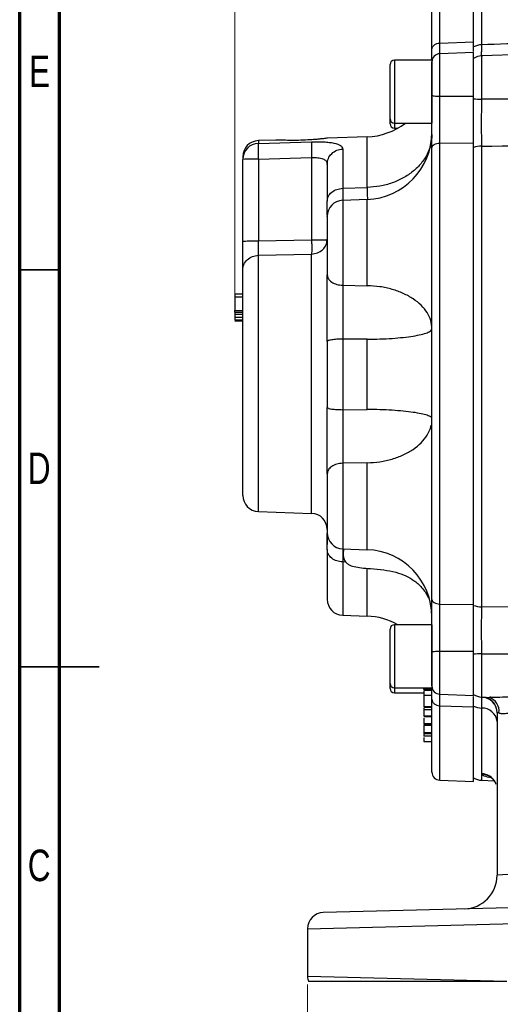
# Model space of a CAD drawing. Header units: inches. Extents: x 0.6 to 16.3, y 0.2 to 11.5.
# Tile 2 of 8: x 0.6 to 3, y 4.2 to 9.1. Entities that reach past the tile are written whole.
import ezdxf

# ---------------------------------------------------------------- set-up
doc = ezdxf.new("R2010")
doc.units = ezdxf.units.IN
doc.header["$MEASUREMENT"] = 0
doc.styles.add('SLDTEXTSTYLE0', font='TXT', dxfattribs={"width": 0.75})
doc.dimstyles.new('SLDDIMSTYLE5', dxfattribs={"dimtxt": 0.137795, "dimasz": 0.14, "dimexe": 0, "dimexo": 0.0625, "dimgap": 0.034449, "dimtad": 0, "dimdec": 1, "dimlfac": 1.5, "dimrnd": 1e-09, "dimzin": 4, "dimdsep": 46, "dimtxsty": 'SLDTEXTSTYLE0', "dimblk1": 'CLOSED', "dimblk2": 'CLOSED', "dimsah": 1, "dimcen": 0.09, "dimadec": 0, "dimazin": 1, "dimtfac": 1, "dimtdec": 1, "dimtofl": 0, "dimtmove": 0, "dimatfit": 3, "dimldrblk": 'CLOSED', "dimfxl": 0, "dimfrac": 2, "dimtolj": 1, "dimtzin": 12, "dimarcsym": 0})

# ---------------------------------------------------------------- blocks, each defined once
blk = doc.blocks.new('_Closed')
at = {"color": 0, "linetype": 'ByBlock', "lineweight": -2}
for p, q in [((-1, 0.166667), (0, 0)), ((-1, 0.166667), (-1, -0.166667)), ((0, 0), (-1, -0.166667)), ((0, 0), (-1, 0))]:
    blk.add_line(p, q, dxfattribs=at)
blk = doc.blocks.new('_D_9')
at = {"color": 7, "linetype": 'Continuous', "lineweight": 0}
for p, q in [((3.1153, 10.8085), (3.0733, 10.8085)), ((3.0733, 10.8085), (3.0733, 10.5897)), ((3.4207, 10.8085), (3.4627, 10.8085)), ((3.4627, 10.8085), (3.4627, 10.5897)), ((1.6578, 7.6856), (1.6578, 10.6494)), ((4.3528, 10.4072), (4.3528, 10.6494)), ((1.6578, 10.61), (2.9525, 10.61)), ((4.3528, 10.61), (3.5836, 10.61)), ((3.0733, 10.5897), (3.1153, 10.5897)), ((3.4627, 10.5897), (3.4207, 10.5897))]:
    blk.add_line(p, q, dxfattribs=at)
at = {"color": 7, "linetype": 'Continuous', "lineweight": 18, "xscale": 0.14, "yscale": 0.14, "rotation": 180.0000000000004}
blk.add_blockref('_Closed', (1.6578, 10.61), dxfattribs=at)
at = {"color": 7, "linetype": 'Continuous', "lineweight": 18, "xscale": 0.14, "yscale": 0.14}
blk.add_blockref('_Closed', (4.3528, 10.61), dxfattribs=at)
at = {"color": 7, "linetype": 'Continuous', "lineweight": 18, "char_height": 0.1378, "attachment_point": 1, "style": 'SLDTEXTSTYLE0'}
for s, insert in [('103', (3.1153, 10.7674)), ('4.0', (3.1407, 10.5612))]:
    blk.add_mtext(s, dxfattribs=dict(at, insert=insert))
blk = doc.blocks.new('_D_10')
at = {"color": 7, "linetype": 'Continuous', "lineweight": 0}
for p, q in [((2.0194, 4.2709), (2.0194, 3.8529)), ((6.6861, 4.2709), (6.6861, 3.8529)), ((5.6747, 4.0907), (5.6327, 4.0907)), ((5.6327, 4.0907), (5.6327, 3.8719)), ((5.9801, 4.0907), (6.0221, 4.0907)), ((6.0221, 4.0907), (6.0221, 3.8719)), ((2.0194, 3.8922), (5.5119, 3.8922)), ((5.6327, 3.8719), (5.6747, 3.8719)), ((6.0221, 3.8719), (5.9801, 3.8719)), ((6.6861, 3.8922), (6.1429, 3.8922))]:
    blk.add_line(p, q, dxfattribs=at)
at = {"color": 7, "linetype": 'Continuous', "lineweight": 18, "xscale": 0.14, "yscale": 0.14, "rotation": 180.0000000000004}
blk.add_blockref('_Closed', (2.0194, 3.8922, 0.2381), dxfattribs=at)
at = {"color": 7, "linetype": 'Continuous', "lineweight": 18, "xscale": 0.14, "yscale": 0.14}
blk.add_blockref('_Closed', (6.6861, 3.8922, 0.2381), dxfattribs=at)
at = {"color": 7, "linetype": 'Continuous', "lineweight": 18, "char_height": 0.1378, "attachment_point": 1, "style": 'SLDTEXTSTYLE0'}
for s, insert in [('178', (5.6747, 4.0496)), ('7.0', (5.7001, 3.8434))]:
    blk.add_mtext(s, dxfattribs=dict(at, insert=insert))

msp = doc.modelspace()

# ---------------------------------------------------------------- linework, layer by layer
at = {"color": 7, "linetype": 'Continuous', "lineweight": 70}
for p, q in [((0.5906, 0.1969), (0.5906, 11.4961)), ((0.7874, 0.3937), (0.7874, 11.2992))]:
    msp.add_line(p, q, dxfattribs=at)
at = {"color": 8, "linetype": 'Continuous', "lineweight": 25}
for p, q in [((2.675, 8.9388), (2.675, 9.287)), ((2.8833, 8.9301), (2.8833, 9.2877)), ((2.675, 8.6753), (2.675, 8.8857)), ((2.4498, 8.854), (2.4498, 8.5413)), ((2.8833, 8.661), (2.8833, 8.875)), ((2.4498, 8.5413), (2.4498, 8.5164)), ((1.775, 8.455), (1.775, 8.4413)), ((2.3147, 8.2229), (2.3147, 8.4739)), ((2.1936, 8.159), (2.1936, 7.738)), ((2.3147, 7.7359), (2.3147, 8.1633)), ((1.775, 6.6163), (1.775, 7.8866)), ((2.0392, 6.6071), (2.0392, 7.8926)), ((2.1936, 6.8555), (2.1936, 6.431)), ((2.3147, 6.4268), (2.3147, 6.8577)), ((2.1936, 6.4171), (2.1936, 6.4123)), ((2.1936, 6.3659), (2.1936, 6.1017)), ((2.3147, 6.0975), (2.3147, 6.3344)), ((3.0579, 6.1419), (2.8833, 6.1437)), ((2.4498, 6.0549), (2.4498, 5.7422)), ((2.675, 5.7106), (2.675, 5.9243)), ((2.8833, 5.9103), (3.058, 5.9103)), ((2.8833, 5.6963), (2.8833, 5.9103)), ((2.4498, 5.7422), (2.4498, 5.7173)), ((2.675, 5.2843), (2.675, 5.6529)), ((2.8833, 5.2836), (2.8833, 5.3135))]:
    msp.add_line(p, q, dxfattribs=at)
at = {"color": 7, "linetype": 'Continuous', "lineweight": 25}
for p, q in [((2.8431, 8.9447), (2.8431, 9.2929)), ((2.675, 8.9388), (2.8431, 8.9447)), ((2.8431, 8.9198), (2.8431, 8.9447)), ((2.8431, 8.8915), (2.675, 8.8857)), ((2.8431, 8.6754), (2.8431, 8.8915)), ((4.3528, 8.9263), (2.8833, 8.875)), ((2.6364, 8.854), (2.4498, 8.854)), ((2.6364, 8.854), (2.6364, 8.5413)), ((2.4284, 8.5627), (2.4284, 8.8327)), ((2.675, 8.6753), (2.8431, 8.6754)), ((2.8431, 8.6626), (2.8431, 8.6754)), ((2.4284, 8.5378), (2.4284, 8.5627)), ((2.4498, 8.5413), (2.6364, 8.5413)), ((2.4498, 8.5164), (2.4664, 8.5164)), ((1.8621, 8.4581), (1.775, 8.455)), ((1.775, 8.4413), (2.0392, 8.4491)), ((2.3147, 8.4739), (2.118, 8.467)), ((2.1936, 8.4135), (2.1936, 8.2186)), ((2.675, 8.443), (2.8431, 8.4448)), ((2.675, 6.1575), (2.675, 8.443)), ((2.8431, 6.1558), (2.8431, 8.4448)), ((2.8833, 6.1437), (2.8833, 8.4276)), ((1.6978, 8.3743), (1.6978, 8.3623)), ((1.6978, 7.957), (1.6978, 8.3623)), ((1.775, 8.363), (2.0392, 8.3709)), ((1.775, 8.363), (1.775, 7.9577)), ((2.0392, 8.3709), (2.0392, 7.9634)), ((2.1936, 8.2186), (2.3147, 8.2229)), ((2.3147, 8.1633), (2.1936, 8.159)), ((1.775, 7.9577), (2.0392, 7.9634)), ((1.775, 7.8866), (2.0392, 7.8926)), ((2.1936, 7.738), (2.3147, 7.7359)), ((1.6978, 7.6939), (1.6578, 7.6939)), ((1.6978, 7.6793), (1.6578, 7.6793)), ((1.6578, 7.6793), (1.6578, 7.6136)), ((1.6578, 7.6136), (1.6978, 7.6136)), ((1.6578, 7.6041), (1.6978, 7.6041)), ((1.6578, 7.5945), (1.6978, 7.5945)), ((1.6578, 7.5945), (1.6978, 7.5945)), ((1.6578, 7.5945), (1.6578, 7.5787)), ((1.6978, 7.5787), (1.6578, 7.5787)), ((1.6978, 7.5657), (1.6578, 7.5657)), ((1.6978, 7.5648), (1.6578, 7.5648)), ((1.6978, 7.5632), (1.6578, 7.5632)), ((1.6578, 7.5623), (1.6978, 7.5623)), ((1.6578, 7.5612), (1.6978, 7.5612)), ((1.6978, 7.5604), (1.6578, 7.5604)), ((1.6978, 7.5595), (1.6578, 7.5595)), ((2.3147, 7.4703), (2.1936, 7.4711)), ((2.1936, 7.4711), (2.1936, 7.121)), ((2.3147, 7.1219), (2.3147, 7.4703)), ((2.1936, 7.121), (2.3147, 7.1219)), ((2.3147, 6.8577), (2.1936, 6.8555)), ((1.775, 6.6163), (2.0392, 6.6071)), ((2.1936, 6.431), (2.3147, 6.4268)), ((2.2091, 6.3653), (2.1936, 6.3659)), ((2.675, 6.1575), (2.8431, 6.1558)), ((2.8431, 6.1509), (2.8431, 6.1558)), ((2.6326, 6.1382), (2.6343, 6.1197)), ((2.1936, 6.1017), (2.3147, 6.0975)), ((2.6364, 6.0549), (2.4498, 6.0549)), ((2.6364, 6.0549), (2.6364, 5.7422)), ((2.4284, 5.7636), (2.4284, 6.0336)), ((2.675, 5.9243), (2.8431, 5.9242)), ((2.8431, 5.7047), (2.8431, 5.9242)), ((2.4284, 5.7387), (2.4284, 5.7636)), ((2.4498, 5.7422), (2.6364, 5.7422)), ((2.4498, 5.7173), (2.5964, 5.7173)), ((2.6364, 5.7355), (2.5964, 5.7355)), ((2.5964, 5.7355), (2.5964, 5.7329)), ((2.6364, 5.7283), (2.5964, 5.7283)), ((2.5964, 5.7109), (2.5964, 5.7091)), ((2.6364, 5.7044), (2.5964, 5.7044)), ((2.675, 5.7106), (2.8431, 5.7047)), ((2.8833, 5.6963), (2.928, 5.6947)), ((2.928, 5.6952), (2.9236, 5.6955)), ((2.6364, 5.6484), (2.5964, 5.6484)), ((2.5964, 5.6464), (2.6364, 5.6464)), ((2.5964, 5.6416), (2.5964, 5.6332)), ((2.6364, 5.6332), (2.5964, 5.6332)), ((2.675, 5.6529), (2.8431, 5.647)), ((2.8431, 5.647), (2.8431, 5.6515)), ((2.8431, 5.2784), (2.8431, 5.647)), ((2.8828, 5.6413), (2.8828, 5.3168)), ((2.9594, 5.6173), (2.9598, 5.6194)), ((2.9594, 5.6173), (2.9594, 4.8126)), ((2.6364, 5.6018), (2.5964, 5.6018)), ((2.5964, 5.6005), (2.6364, 5.6005)), ((2.6364, 5.564), (2.5964, 5.564)), ((2.5964, 5.5634), (2.6364, 5.5634)), ((2.5964, 5.559), (2.5964, 5.556)), ((2.6364, 5.556), (2.5964, 5.556)), ((2.5964, 5.5207), (2.6364, 5.5207)), ((2.6364, 5.5146), (2.5964, 5.5146)), ((2.6364, 5.5025), (2.5964, 5.5025)), ((2.5964, 5.4752), (2.6364, 5.4752)), ((2.675, 5.2843), (2.8431, 5.2784)), ((2.8828, 5.3168), (2.8833, 5.3135)), ((2.8833, 5.2836), (2.9451, 5.2815)), ((3.0399, 4.819), (2.9594, 4.8126)), ((3.3179, 4.6597), (2.0973, 4.6277)), ((2.0194, 4.5477), (3.052, 4.5731)), ((2.0194, 4.5477), (2.0194, 4.3103)), ((3.008, 4.2859), (2.0194, 4.3103))]:
    msp.add_line(p, q, dxfattribs=at)
at = {"color": 7, "linetype": 'Continuous', "lineweight": 35}
for p, q in [((0.7874, 7.815), (0.5906, 7.815)), ((0.5906, 5.8465), (0.9843, 5.8465)), ((0.7874, 5.8465), (0.5906, 5.8465))]:
    msp.add_line(p, q, dxfattribs=at)
at = {"color": 7, "linetype": 'Continuous', "lineweight": 25}
for centre, radius, start, end in [((2.6764, 8.8457), 0.04, 92, 180), ((2.8855, 8.8374), 0.0927, 91.3785, 117.2489), ((2.4498, 8.8327), 0.0213, 90, 180), ((2.8861, 8.7951), 0.08, 92, 122.5136), ((2.8844, 9.1856), 0.5246, 265.4846, 269.8806), ((2.4498, 8.5627), 0.0213, 180, 270), ((2.3031, 8.807), 0.3333, 272, 307.1529), ((2.3031, 8.4964), 0.3333, 272, 0), ((2.4498, 8.5378), 0.0213, 180, 270), ((1.7778, 8.3751), 0.08, 92, 180), ((1.7773, 8.3618), 0.0795, 91.6479, 179.6752), ((2.8849, 8.3014), 0.1262, 90.7382, 109.3569), ((1.7561, 6.2201), 2.143, 89.4958, 91.5602), ((2.1964, 8.0791), 0.08, 92, 180), ((1.7778, 6.6963), 0.08, 180, 268), ((2.0364, 6.5271), 0.08, 0, 88), ((2.1964, 6.511), 0.08, 180, 268), ((2.3031, 6.0937), 0.3333, 0, 88), ((2.1964, 6.1816), 0.08, 180, 268), ((2.8849, 6.2699), 0.1262, 250.6431, 269.2618), ((2.3031, 5.7643), 0.3333, 60.6635, 88), ((2.4498, 6.0336), 0.0213, 90, 180), ((2.8844, 5.3857), 0.5246, 90.1194, 94.5154), ((2.4498, 5.7636), 0.0213, 180, 270), ((2.4498, 5.7387), 0.0213, 180, 270), ((2.6764, 5.7505), 0.04, 180, 268), ((2.8861, 5.7763), 0.08, 237.4864, 268), ((2.8801, 5.6167), 0.0794, 0.3877, 88.0386), ((2.8855, 5.7338), 0.0926, 242.7441, 268.3003), ((2.8866, 5.5681), 0.0732, 5.8624, 92.9877), ((2.6764, 5.3243), 0.04, 180, 268), ((2.8861, 5.3636), 0.08, 237.4864, 268), ((2.7928, 4.8126), 0.1667, 271.5, 0), ((2.0994, 4.5477), 0.08, 91.5, 180), ((2.0994, 4.3103), 0.08, 180, 197.7074)]:
    msp.add_arc(centre, radius, start, end, dxfattribs=at)
at = {"color": 8, "linetype": 'Continuous', "lineweight": 25}
for centre, radius, start, end in [((2.8793, 5.6184), 0.0806, 0.6871, 73.4791), ((2.8974, 5.6266), 0.072, 353.1322, 71.0465), ((2.8798, 5.2368), 0.08, 25.9893, 87.8774), ((2.8826, 5.2358), 0.0777, 32.5854, 89.4545)]:
    msp.add_arc(centre, radius, start, end, dxfattribs=at)
at = {"color": 7, "linetype": 'Continuous', "lineweight": 25}
for points, knots in [([(2.6364, 8.9057), (2.6364, 8.9401), (2.6364, 9.0094), (2.6364, 9.0933), (2.6364, 9.162), (2.6364, 9.2115), (2.6364, 9.242), (2.6364, 9.2448), (2.6364, 9.2462)], [0, 0, 0, 0, 0.162247, 0.327456, 0.495447, 0.667485, 0.840698, 1, 1, 1, 1]), ([(2.8431, 8.8974), (2.8431, 8.902), (2.8431, 8.9126), (2.8431, 8.9331), (2.8431, 8.9447)], [0, 0, 0, 0, 0.434094, 1, 1, 1, 1]), ([(4.3528, 8.9817), (4.0289, 8.9703), (3.5391, 8.9532), (3.0493, 8.9359), (2.8833, 8.9301)], [0, 0, 0, 0, 0.6611682, 1, 1, 1, 1]), ([(2.6364, 8.8524), (2.6364, 8.8583), (2.6364, 8.8704), (2.6364, 8.8937), (2.6364, 8.9057)], [0, 0, 0, 0, 0.479689, 1, 1, 1, 1]), ([(2.8431, 8.8974), (2.8431, 8.9008), (2.8431, 8.9071), (2.8431, 8.9157), (2.8431, 8.9198)], [0, 0, 0, 0, 0.523137, 1, 1, 1, 1]), ([(2.6364, 8.6801), (2.6364, 8.6912), (2.6364, 8.7137), (2.6364, 8.7471), (2.6364, 8.7779), (2.6364, 8.8041), (2.6364, 8.8251), (2.6364, 8.8392), (2.6364, 8.8458), (2.6364, 8.845), (2.6364, 8.8448)], [0, 0, 0, 0, 0.133362, 0.270279, 0.407196, 0.540557, 0.673919, 0.810836, 0.947753, 1, 1, 1, 1]), ([(2.6364, 8.4199), (2.6364, 8.4393), (2.6364, 8.478), (2.6364, 8.5434), (2.6364, 8.6114), (2.6364, 8.6572), (2.6364, 8.6801)], [0, 0, 0, 0, 0.250001, 0.499962, 0.749995, 1, 1, 1, 1]), ([(2.675, 8.443), (2.675, 8.4493), (2.675, 8.4643), (2.675, 8.4872), (2.6749, 8.5144), (2.6749, 8.5431), (2.6749, 8.5795), (2.675, 8.6236), (2.675, 8.6567), (2.675, 8.6753)], [0, 0, 0, 0, 0.093134, 0.221777, 0.318054, 0.456595, 0.594338, 0.772833, 1, 1, 1, 1]), ([(2.8431, 8.4448), (2.8431, 8.4632), (2.8431, 8.4973), (2.8431, 8.5535), (2.8431, 8.6123), (2.8431, 8.6533), (2.8431, 8.6754)], [0, 0, 0, 0, 0.266835, 0.494114, 0.727989, 1, 1, 1, 1]), ([(2.8431, 8.4372), (2.8431, 8.448), (2.8431, 8.4757), (2.8431, 8.5247), (2.8431, 8.5823), (2.8431, 8.6287), (2.8431, 8.6554), (2.8431, 8.6626)], [0, 0, 0, 0, 0.161611, 0.412665, 0.656632, 0.907677, 1, 1, 1, 1]), ([(2.8833, 8.4276), (2.8833, 8.4447), (2.8831, 8.4796), (2.8831, 8.5379), (2.8831, 8.5993), (2.8833, 8.6402), (2.8833, 8.661)], [0, 0, 0, 0, 0.245724, 0.500002, 0.745724, 1, 1, 1, 1]), ([(4.3528, 8.6627), (4.0933, 8.6622), (3.6035, 8.6614), (3.1137, 8.6611), (2.8833, 8.661)], [0, 0, 0, 0, 0.529676, 1, 1, 1, 1]), ([(2.0658, 8.4614), (2.0544, 8.4605), (2.0294, 8.4585), (1.9849, 8.4565), (1.9393, 8.4559), (1.8995, 8.4567), (1.8732, 8.4577), (1.861, 8.4582), (1.862, 8.458), (1.8621, 8.458)], [0, 0, 0, 0, 0.143065, 0.314613, 0.488819, 0.661217, 0.827852, 0.986291, 1, 1, 1, 1]), ([(2.0392, 8.4491), (2.039, 8.4466), (2.0385, 8.4417), (2.0383, 8.4232), (2.0385, 8.3988), (2.039, 8.3802), (2.0392, 8.3709)], [0, 0, 0, 0, 0.250114, 0.5, 0.749886, 1, 1, 1, 1]), ([(2.0392, 8.4491), (2.0496, 8.4493), (2.0704, 8.4497), (2.1001, 8.4489), (2.1273, 8.4468), (2.1585, 8.4421), (2.1874, 8.4324), (2.1915, 8.4199), (2.1936, 8.4135)], [0, 0, 0, 0, 0.120862, 0.242382, 0.365038, 0.48991, 0.743079, 1, 1, 1, 1]), ([(2.118, 8.467), (2.1154, 8.4668), (2.1103, 8.4663), (2.0893, 8.4637), (2.072, 8.462), (2.0658, 8.4614)], [0, 0, 0, 0, 0.388008, 0.779712, 1, 1, 1, 1]), ([(1.775, 8.4413), (1.7748, 8.44), (1.7745, 8.4375), (1.7742, 8.4286), (1.7741, 8.4139), (1.7742, 8.3908), (1.7747, 8.3721), (1.775, 8.363)], [0, 0, 0, 0, 0.162091, 0.299678, 0.500678, 0.758229, 1, 1, 1, 1]), ([(2.6364, 6.1801), (2.6364, 6.2335), (2.6364, 6.3415), (2.6364, 6.5168), (2.6364, 6.7025), (2.6364, 6.8975), (2.6364, 7.0989), (2.6364, 7.3031), (2.6364, 7.5072), (2.6364, 7.7081), (2.6364, 7.9021), (2.6364, 8.0866), (2.6364, 8.2604), (2.6364, 8.3671), (2.6364, 8.4199)], [0, 0, 0, 0, 0.079937, 0.161332, 0.244098, 0.328859, 0.414198, 0.5, 0.585797, 0.671136, 0.755901, 0.838663, 0.920061, 1, 1, 1, 1]), ([(2.8833, 8.4276), (3.154, 8.4304), (3.6438, 8.4355), (4.1336, 8.4408), (4.3528, 8.4431)], [0, 0, 0, 0, 0.55255, 1, 1, 1, 1]), ([(2.0392, 8.3709), (2.0447, 8.3711), (2.0554, 8.3715), (2.0704, 8.3707), (2.0837, 8.3687), (2.0952, 8.3655), (2.1045, 8.3607), (2.114, 8.3522), (2.1155, 8.3433), (2.1164, 8.3374)], [0, 0, 0, 0, 0.126137, 0.24819, 0.366906, 0.483099, 0.607893, 0.735386, 1, 1, 1, 1]), ([(2.1164, 8.3374), (2.1164, 8.3227), (2.1164, 8.2933), (2.1164, 8.2322), (2.1164, 8.1811), (2.1164, 8.1556)], [0, 0, 0, 0, 0.3332602, 0.6667561, 1, 1, 1, 1]), ([(2.1164, 8.0849), (2.1164, 8.0919), (2.1164, 8.1075), (2.1164, 8.1385), (2.1164, 8.1556)], [0, 0, 0, 0, 0.449098, 1, 1, 1, 1]), ([(2.1164, 8.0773), (2.1164, 8.0778), (2.1164, 8.0797), (2.1164, 8.0656), (2.1164, 8.0361), (2.1164, 7.9937), (2.1164, 7.9432), (2.1164, 7.8881), (2.1164, 7.8337), (2.1164, 7.804), (2.1164, 7.7895)], [0, 0, 0, 0, 0.046789, 0.185768, 0.324747, 0.457179, 0.58961, 0.728589, 0.867568, 1, 1, 1, 1]), ([(1.775, 7.9577), (1.7748, 7.9498), (1.7745, 7.9333), (1.7745, 7.913), (1.7746, 7.8967), (1.7748, 7.8902), (1.775, 7.8866)], [0, 0, 0, 0, 0.266777, 0.559333, 0.763657, 1, 1, 1, 1]), ([(2.0392, 7.9634), (2.0394, 7.9561), (2.0396, 7.9415), (2.0397, 7.9213), (2.0396, 7.9041), (2.0394, 7.8964), (2.0392, 7.8926)], [0, 0, 0, 0, 0.250045, 0.5, 0.749955, 1, 1, 1, 1]), ([(1.6978, 7.8148), (1.6978, 7.8224), (1.6978, 7.8375), (1.6978, 7.8723), (1.6978, 7.9128), (1.6978, 7.9422), (1.6978, 7.957)], [0, 0, 0, 0, 0.250351, 0.500132, 0.750013, 1, 1, 1, 1]), ([(1.6978, 6.6963), (1.6978, 6.698), (1.6978, 6.7015), (1.6978, 6.7267), (1.6978, 6.7674), (1.6978, 6.8243), (1.6978, 6.895), (1.6978, 6.976), (1.6978, 7.0634), (1.6978, 7.1544), (1.6978, 7.2488), (1.6978, 7.3465), (1.6978, 7.4454), (1.6978, 7.541), (1.6978, 7.629), (1.6978, 7.7054), (1.6978, 7.769), (1.6978, 7.7998), (1.6978, 7.8148)], [0, 0, 0, 0, 0.059425, 0.12141, 0.185227, 0.25, 0.314773, 0.37859, 0.440575, 0.5, 0.559425, 0.62141, 0.685227, 0.75, 0.814773, 0.87859, 0.940575, 1, 1, 1, 1]), ([(2.1164, 7.4586), (2.1164, 7.4881), (2.1164, 7.5472), (2.1164, 7.6351), (2.1164, 7.7184), (2.1164, 7.7658), (2.1164, 7.7895)], [0, 0, 0, 0, 0.2506275, 0.5010018, 0.7505777, 1, 1, 1, 1]), ([(2.1936, 7.738), (2.1936, 7.725), (2.1935, 7.7007), (2.1934, 7.6547), (2.1934, 7.6123), (2.1934, 7.5754), (2.1934, 7.5531), (2.1935, 7.528), (2.1935, 7.5009), (2.1936, 7.48), (2.1936, 7.4711)], [0, 0, 0, 0, 0.173075, 0.322557, 0.542416, 0.642138, 0.716632, 0.777709, 0.906675, 1, 1, 1, 1]), ([(1.6578, 7.6939), (1.6578, 7.6938), (1.6578, 7.6937), (1.6578, 7.6919), (1.6578, 7.6892), (1.6578, 7.6849), (1.6578, 7.6814), (1.6578, 7.6793)], [0, 0, 0, 0, 0.2230838, 0.3780961, 0.5337655, 0.7204431, 1, 1, 1, 1]), ([(1.6578, 7.6041), (1.6578, 7.6048), (1.6578, 7.6064), (1.6578, 7.6088), (1.6578, 7.6112), (1.6578, 7.6131), (1.6578, 7.6134), (1.6578, 7.6136)], [0, 0, 0, 0, 0.122712, 0.245202, 0.422712, 0.701515, 1, 1, 1, 1]), ([(1.6578, 7.6041), (1.6578, 7.6034), (1.6578, 7.6018), (1.6578, 7.5992), (1.6578, 7.5966), (1.6578, 7.5949), (1.6578, 7.5946), (1.6578, 7.5945)], [0, 0, 0, 0, 0.122267, 0.275232, 0.49997, 0.800379, 1, 1, 1, 1]), ([(1.6578, 7.5787), (1.6578, 7.5773), (1.6578, 7.5743), (1.6578, 7.5701), (1.6578, 7.5672), (1.6578, 7.5659), (1.6578, 7.5657), (1.6578, 7.5657)], [0, 0, 0, 0, 0.219537, 0.497684, 0.778259, 0.919006, 1, 1, 1, 1]), ([(2.1164, 6.8029), (2.1164, 6.8264), (2.1164, 6.8734), (2.1164, 6.9563), (2.1164, 7.0438), (2.1164, 7.1027), (2.1164, 7.1321)], [0, 0, 0, 0, 0.250628, 0.501002, 0.750578, 1, 1, 1, 1]), ([(2.1936, 7.121), (2.1936, 7.1046), (2.1935, 7.074), (2.1934, 7.0223), (2.1934, 6.9786), (2.1934, 6.9435), (2.1934, 6.9235), (2.1935, 6.9012), (2.1935, 6.8787), (2.1936, 6.8624), (2.1936, 6.8555)], [0, 0, 0, 0, 0.173075, 0.322557, 0.542416, 0.642138, 0.716632, 0.777709, 0.906675, 1, 1, 1, 1]), ([(2.6305, 7.0845), (2.6305, 7.0846), (2.6284, 7.0876), (2.6132, 7.0933), (2.5846, 7.1012), (2.5443, 7.1081), (2.4955, 7.1139), (2.4395, 7.1182), (2.3786, 7.1211), (2.336, 7.1217), (2.3147, 7.1219)], [0, 0, 0, 0, 0.005357, 0.147449, 0.289541, 0.431633, 0.573724, 0.715816, 0.857908, 1, 1, 1, 1]), ([(2.3147, 6.8577), (2.336, 6.8589), (2.3786, 6.8615), (2.4395, 6.8753), (2.4955, 6.8959), (2.5443, 6.9233), (2.5846, 6.9563), (2.6134, 6.9937), (2.6291, 7.0231), (2.6312, 7.0397), (2.6315, 7.0424)], [0, 0, 0, 0, 0.139002, 0.278004, 0.417007, 0.556009, 0.695011, 0.834013, 0.973015, 1, 1, 1, 1]), ([(2.1164, 6.8029), (2.1164, 6.7886), (2.1164, 6.7593), (2.1164, 6.7051), (2.1164, 6.65), (2.1164, 6.5991), (2.1164, 6.5561), (2.1164, 6.5257), (2.1164, 6.5108), (2.1164, 6.5124), (2.1164, 6.5129)], [0, 0, 0, 0, 0.131398, 0.269293, 0.407188, 0.538586, 0.669984, 0.807879, 0.945774, 1, 1, 1, 1]), ([(2.1164, 6.428), (2.1164, 6.4454), (2.1164, 6.48), (2.1164, 6.4978), (2.1164, 6.5066)], [0, 0, 0, 0, 0.504458, 1, 1, 1, 1]), ([(2.1197, 6.4903), (2.1195, 6.4904), (2.1179, 6.491), (2.1171, 6.4822), (2.1165, 6.468), (2.1165, 6.4563), (2.1165, 6.4529)], [0, 0, 0, 0, 0.070608, 0.525458, 0.858709, 1, 1, 1, 1]), ([(2.1164, 6.428), (2.1164, 6.4042), (2.1164, 6.3563), (2.1164, 6.297), (2.1164, 6.2478), (2.1164, 6.2107), (2.1164, 6.1887), (2.1164, 6.1796), (2.1164, 6.182), (2.1164, 6.1822)], [0, 0, 0, 0, 0.15629, 0.316082, 0.47915, 0.647103, 0.816463, 0.986946, 1, 1, 1, 1]), ([(2.1934, 6.4309), (2.1934, 6.4297), (2.1934, 6.4269), (2.1934, 6.4184), (2.1934, 6.4092), (2.1935, 6.3982), (2.1935, 6.3842), (2.1936, 6.3713), (2.1936, 6.3659)], [0, 0, 0, 0, 0.146238, 0.332299, 0.47129, 0.585249, 0.825875, 1, 1, 1, 1]), ([(2.1935, 6.4232), (2.1935, 6.4228), (2.1935, 6.4222), (2.1936, 6.4186), (2.1936, 6.4171)], [0, 0, 0, 0, 0.566893, 1, 1, 1, 1]), ([(2.1983, 6.4313), (2.1982, 6.4305), (2.1979, 6.4279), (2.1967, 6.4207), (2.1953, 6.4123), (2.1956, 6.3995), (2.1975, 6.3877), (2.2011, 6.3763), (2.2087, 6.3638), (2.2255, 6.3506), (2.2521, 6.3415), (2.289, 6.3364), (2.3387, 6.333), (2.396, 6.3282), (2.4551, 6.317), (2.5053, 6.2994), (2.5495, 6.2743), (2.5814, 6.246), (2.6053, 6.2151), (2.6146, 6.1959), (2.6195, 6.1858)], [0, 0, 0, 0, 0.016376, 0.054486, 0.096349, 0.133108, 0.150229, 0.1669, 0.19763, 0.224262, 0.273907, 0.335544, 0.41194, 0.523371, 0.623853, 0.713568, 0.789554, 0.882971, 0.938228, 1, 1, 1, 1]), ([(2.6364, 5.9188), (2.6364, 5.9416), (2.6364, 5.9873), (2.6364, 6.0556), (2.6364, 6.1213), (2.6364, 6.1605), (2.6364, 6.1801)], [0, 0, 0, 0, 0.250001, 0.499962, 0.749995, 1, 1, 1, 1]), ([(2.675, 5.9243), (2.675, 5.9318), (2.675, 5.9498), (2.675, 5.9758), (2.6749, 6.0055), (2.6749, 6.0357), (2.6749, 6.0715), (2.675, 6.1136), (2.675, 6.1418), (2.675, 6.1575)], [0, 0, 0, 0, 0.093134, 0.221777, 0.318053, 0.456595, 0.594338, 0.772833, 1, 1, 1, 1]), ([(2.8431, 5.9242), (2.8431, 5.9459), (2.8431, 5.9859), (2.8431, 6.0445), (2.8431, 6.1016), (2.8431, 6.1369), (2.8431, 6.1558)], [0, 0, 0, 0, 0.266854, 0.494133, 0.728007, 1, 1, 1, 1]), ([(2.8431, 5.9166), (2.8431, 5.9331), (2.8431, 5.9692), (2.8431, 6.0245), (2.8431, 6.0808), (2.8431, 6.1224), (2.8431, 6.1448), (2.8431, 6.1509)], [0, 0, 0, 0, 0.200517, 0.43992, 0.672567, 0.911961, 1, 1, 1, 1]), ([(2.8833, 5.9103), (2.8833, 5.9304), (2.8831, 5.9713), (2.8831, 6.032), (2.8831, 6.0911), (2.8833, 6.126), (2.8833, 6.1437)], [0, 0, 0, 0, 0.245724, 0.500002, 0.745724, 1, 1, 1, 1]), ([(2.6364, 5.7515), (2.6364, 5.7513), (2.6364, 5.7506), (2.6364, 5.7579), (2.6364, 5.7725), (2.6364, 5.794), (2.6364, 5.8206), (2.6364, 5.8516), (2.6364, 5.8852), (2.6364, 5.9077), (2.6364, 5.9188)], [0, 0, 0, 0, 0.062145, 0.197632, 0.333119, 0.465088, 0.597057, 0.732544, 0.868031, 1, 1, 1, 1]), ([(2.5964, 5.7355), (2.5964, 5.7371), (2.5964, 5.7392), (2.5964, 5.741), (2.5964, 5.7414)], [0, 0, 0, 0, 0.790895, 1, 1, 1, 1]), ([(2.5964, 5.7279), (2.5964, 5.7278), (2.5964, 5.7275), (2.5964, 5.7214), (2.5964, 5.7129), (2.5964, 5.7062), (2.5964, 5.7044)], [0, 0, 0, 0, 0.167307, 0.518378, 0.872801, 1, 1, 1, 1]), ([(2.6364, 5.6855), (2.6364, 5.6975), (2.6364, 5.7214), (2.6364, 5.7395), (2.6364, 5.7431), (2.6364, 5.7433)], [0, 0, 0, 0, 0.488044, 0.976142, 1, 1, 1, 1]), ([(2.5964, 5.7044), (2.5964, 5.7016), (2.5964, 5.6939), (2.5964, 5.679), (2.5964, 5.6644), (2.5964, 5.6534), (2.5964, 5.6498), (2.5964, 5.6484)], [0, 0, 0, 0, 0.136117, 0.367254, 0.679818, 0.866894, 1, 1, 1, 1]), ([(2.6364, 5.3251), (2.6364, 5.3248), (2.6364, 5.3214), (2.6364, 5.3347), (2.6364, 5.3664), (2.6364, 5.4202), (2.6364, 5.4919), (2.6364, 5.579), (2.6364, 5.6502), (2.6364, 5.6855)], [0, 0, 0, 0, 0.014422, 0.183541, 0.351757, 0.518844, 0.681979, 0.842428, 1, 1, 1, 1]), ([(2.8431, 5.647), (2.8431, 5.6583), (2.8431, 5.6792), (2.8431, 5.6948), (2.8431, 5.6981), (2.8431, 5.6984)], [0, 0, 0, 0, 0.515998, 0.955473, 1, 1, 1, 1]), ([(2.8828, 5.6961), (2.8828, 5.6912), (2.8828, 5.6805), (2.8828, 5.655), (2.8828, 5.6413)], [0, 0, 0, 0, 0.460068, 1, 1, 1, 1]), ([(2.5964, 5.6332), (2.5964, 5.6304), (2.5964, 5.6217), (2.5964, 5.6115), (2.5964, 5.6041), (2.5964, 5.6022), (2.5964, 5.6018)], [0, 0, 0, 0, 0.209252, 0.649569, 0.923387, 1, 1, 1, 1]), ([(2.5964, 5.6145), (2.5964, 5.6124), (2.5964, 5.6099), (2.5964, 5.6074), (2.5964, 5.607)], [0, 0, 0, 0, 0.81857, 1, 1, 1, 1]), ([(2.9598, 5.6194), (2.9601, 5.6198), (2.9612, 5.6213), (2.9646, 5.6203), (2.9681, 5.6184), (2.9689, 5.618)], [0, 0, 0, 0, 0.255128, 0.836374, 1, 1, 1, 1]), ([(2.9689, 5.618), (2.9695, 5.6177), (2.9743, 5.6152), (2.9814, 5.6146), (2.9955, 5.6148), (3.012, 5.6164), (3.0306, 5.6161), (3.0399, 5.616)], [0, 0, 0, 0, 0.047304, 0.355365, 0.366674, 0.683379, 1, 1, 1, 1]), ([(2.5964, 5.5921), (2.5964, 5.588), (2.5964, 5.5785), (2.5964, 5.5688), (2.5964, 5.5652), (2.5964, 5.564)], [0, 0, 0, 0, 0.329175, 0.774245, 1, 1, 1, 1]), ([(2.5964, 5.5708), (2.5964, 5.5708), (2.5964, 5.5703), (2.5964, 5.569), (2.5964, 5.5679)], [0, 0, 0, 0, 0.102663, 1, 1, 1, 1]), ([(2.5964, 5.556), (2.5964, 5.5536), (2.5964, 5.5462), (2.5964, 5.5362), (2.5964, 5.5279), (2.5964, 5.5237), (2.5964, 5.5215), (2.5964, 5.5209), (2.5964, 5.5207)], [0, 0, 0, 0, 0.178225, 0.55629, 0.767496, 0.874166, 0.96252, 1, 1, 1, 1]), ([(2.5964, 5.5259), (2.5964, 5.5255), (2.5964, 5.5243), (2.5964, 5.5233), (2.5964, 5.5226)], [0, 0, 0, 0, 0.366667, 1, 1, 1, 1]), ([(2.5964, 5.5207), (2.5964, 5.5206), (2.5964, 5.5205), (2.5964, 5.5207), (2.5964, 5.5207)], [0, 0, 0, 0, 0.926418, 1, 1, 1, 1]), ([(2.5964, 5.5193), (2.5964, 5.5182), (2.5964, 5.5164), (2.5964, 5.5149), (2.5964, 5.5147), (2.5964, 5.5146)], [0, 0, 0, 0, 0.511708, 0.821645, 1, 1, 1, 1]), ([(2.5964, 5.5107), (2.5964, 5.5083), (2.5964, 5.5042), (2.5964, 5.503), (2.5964, 5.5025)], [0, 0, 0, 0, 0.577663, 1, 1, 1, 1]), ([(2.5964, 5.4964), (2.5964, 5.4929), (2.5964, 5.4868), (2.5964, 5.4806), (2.5964, 5.4772), (2.5964, 5.4755), (2.5964, 5.4752), (2.5964, 5.4752)], [0, 0, 0, 0, 0.396847, 0.683949, 0.828949, 0.949052, 1, 1, 1, 1]), ([(2.9221, 5.3013), (2.922, 5.3013), (2.9217, 5.3014), (2.9273, 5.2989), (2.9366, 5.2918), (2.945, 5.2837), (2.948, 5.2773), (2.9484, 5.2764)], [0, 0, 0, 0, 0.130582, 0.378172, 0.644174, 0.946315, 1, 1, 1, 1]), ([(2.9477, 5.2774), (2.9487, 5.2762), (2.9517, 5.2723), (2.9532, 5.2671), (2.9542, 5.2636)], [0, 0, 0, 0, 0.322949, 1, 1, 1, 1]), ([(3.008, 4.2859), (2.9568, 4.2859), (2.8582, 4.2859), (2.72, 4.2859), (2.593, 4.2859), (2.4754, 4.2859), (2.3691, 4.2859), (2.275, 4.2859), (2.1941, 4.2859), (2.128, 4.2859), (2.0769, 4.2859), (2.0444, 4.2859), (2.0264, 4.2859), (2.0243, 4.2859), (2.0232, 4.2859)], [0, 0, 0, 0, 0.092009, 0.1773373, 0.2629381, 0.3482681, 0.433634, 0.5192704, 0.6046383, 0.6904111, 0.7764556, 0.8622299, 0.9311149, 1, 1, 1, 1])]:
    msp.add_open_spline(points, degree=3, knots=knots, dxfattribs=at)
for points in [[(2.6364, 8.9057), (2.637, 8.91), (2.6382, 8.9184), (2.647, 8.9292), (2.6597, 8.9369), (2.6699, 8.9381), (2.675, 8.9388)], [(2.6364, 8.6801), (2.637, 8.6794), (2.6382, 8.6782), (2.647, 8.6767), (2.6597, 8.6756), (2.6699, 8.6754), (2.675, 8.6753)], [(2.6364, 8.4856), (2.6352, 8.4688), (2.6329, 8.4351), (2.6139, 8.3865), (2.5844, 8.3415), (2.5443, 8.3019), (2.4955, 8.2689), (2.4395, 8.2441), (2.3786, 8.2274), (2.336, 8.2244), (2.3147, 8.2229)], [(2.1164, 8.3374), (2.1176, 8.3471), (2.1199, 8.3667), (2.1376, 8.3915), (2.163, 8.4092), (2.1834, 8.4121), (2.1936, 8.4135)], [(2.6364, 8.4199), (2.637, 8.4229), (2.6382, 8.4288), (2.647, 8.4363), (2.6597, 8.4417), (2.6699, 8.4426), (2.675, 8.443)], [(2.1164, 8.1556), (2.1176, 8.1637), (2.1199, 8.1798), (2.1376, 8.2004), (2.163, 8.215), (2.1834, 8.2174), (2.1936, 8.2186)], [(1.6978, 7.957), (1.6989, 7.9571), (1.7012, 7.9572), (1.7189, 7.9575), (1.7444, 7.9576), (1.7648, 7.9577), (1.775, 7.9577)], [(2.0392, 7.8926), (2.0494, 7.894), (2.0698, 7.8967), (2.0953, 7.9133), (2.113, 7.9366), (2.1153, 7.955), (2.1164, 7.9641)], [(2.0392, 7.9634), (2.0494, 7.9634), (2.0698, 7.9635), (2.0953, 7.9636), (2.113, 7.9639), (2.1153, 7.9641), (2.1164, 7.9641)], [(1.6978, 7.8148), (1.6989, 7.824), (1.7012, 7.8424), (1.7189, 7.8658), (1.7444, 7.8826), (1.7648, 7.8853), (1.775, 7.8866)], [(2.1164, 7.7895), (2.1176, 7.7829), (2.1199, 7.7697), (2.1376, 7.7529), (2.163, 7.7409), (2.1834, 7.739), (2.1936, 7.738)], [(2.6364, 7.5221), (2.6352, 7.5358), (2.6329, 7.5632), (2.6139, 7.6027), (2.5844, 7.6393), (2.5443, 7.6716), (2.4955, 7.6985), (2.4395, 7.7187), (2.3786, 7.7322), (2.336, 7.7347), (2.3147, 7.7359)], [(2.3147, 7.4703), (2.336, 7.4706), (2.3786, 7.4712), (2.4395, 7.4745), (2.4955, 7.4794), (2.5443, 7.4859), (2.5844, 7.4937), (2.6139, 7.5026), (2.6329, 7.5121), (2.6352, 7.5188), (2.6364, 7.5221)], [(2.1936, 7.4711), (2.1834, 7.4709), (2.163, 7.4704), (2.1376, 7.4675), (2.1199, 7.4634), (2.1176, 7.4602), (2.1164, 7.4586)], [(2.1164, 7.4586), (2.1164, 7.4043), (2.1164, 7.2955), (2.1164, 7.1866), (2.1164, 7.1321)], [(2.1164, 7.1321), (2.1176, 7.1307), (2.1199, 7.1279), (2.1376, 7.1242), (2.163, 7.1217), (2.1834, 7.1212), (2.1936, 7.121)], [(2.1936, 6.8555), (2.1834, 6.8545), (2.163, 6.8525), (2.1376, 6.8403), (2.1199, 6.8231), (2.1176, 6.8097), (2.1164, 6.8029)], [(2.1936, 6.3659), (2.1834, 6.367), (2.163, 6.3694), (2.1376, 6.3838), (2.1199, 6.4041), (2.1176, 6.42), (2.1164, 6.428)], [(2.6364, 6.1801), (2.637, 6.1772), (2.6382, 6.1714), (2.647, 6.1641), (2.6597, 6.1588), (2.6699, 6.158), (2.675, 6.1575)], [(2.6364, 5.9188), (2.637, 5.9195), (2.6382, 5.9209), (2.647, 5.9227), (2.6597, 5.9239), (2.6699, 5.9242), (2.675, 5.9243)], [(2.6364, 5.6855), (2.637, 5.6813), (2.6382, 5.673), (2.647, 5.6623), (2.6597, 5.6547), (2.6699, 5.6535), (2.675, 5.6529)]]:
    msp.add_open_spline(points, degree=3, dxfattribs=at)
at = {"color": 8, "linetype": 'Continuous', "lineweight": 25}
for points, knots in [([(2.6749, 8.8856), (2.6749, 8.8861), (2.6749, 8.888), (2.6749, 8.8966), (2.675, 8.9111), (2.675, 8.9288), (2.675, 8.9388)], [0, 0, 0, 0, 0.077282, 0.311173, 0.614263, 1, 1, 1, 1]), ([(2.8832, 8.8717), (2.8832, 8.8713), (2.8831, 8.8698), (2.8831, 8.8786), (2.8831, 8.8974), (2.8833, 8.9191), (2.8833, 8.9301)], [0, 0, 0, 0, 0.083483, 0.392454, 0.69103, 1, 1, 1, 1]), ([(2.1936, 8.2186), (2.1936, 8.209), (2.1935, 8.1911), (2.1934, 8.1707), (2.1934, 8.1631), (2.1934, 8.1592)], [0, 0, 0, 0, 0.358472, 0.66808, 1, 1, 1, 1]), ([(2.3147, 8.2229), (2.3151, 8.2092), (2.3157, 8.1832), (2.3158, 8.1701), (2.3159, 8.1638)], [0, 0, 0, 0, 0.523546, 1, 1, 1, 1]), ([(2.675, 5.6529), (2.675, 5.6631), (2.675, 5.6812), (2.6749, 5.6968), (2.6749, 5.7074), (2.6749, 5.712), (2.675, 5.7134), (2.675, 5.7139)], [0, 0, 0, 0, 0.2919052, 0.5212675, 0.6982638, 0.8762869, 1, 1, 1, 1]), ([(3.0399, 5.6945), (3.022, 5.6948), (2.9874, 5.6955), (2.9483, 5.6939), (2.9318, 5.695), (2.928, 5.6952)], [0, 0, 0, 0, 0.4499236, 0.8732535, 1, 1, 1, 1]), ([(2.8833, 5.3135), (2.8857, 5.3115), (2.8916, 5.3064), (2.9058, 5.3016), (2.9206, 5.2996), (2.9216, 5.2994)], [0, 0, 0, 0, 0.381742, 0.962097, 1, 1, 1, 1])]:
    msp.add_open_spline(points, degree=3, knots=knots, dxfattribs=at)

# ---------------------------------------------------------------- texts
at = {"color": 7, "linetype": 'Continuous', "lineweight": 0, "char_height": 0.1562, "attachment_point": 2, "style": 'SLDTEXTSTYLE0'}
for s, insert in [('E', (0.6893, 8.8769)), ('D', (0.6871, 6.9084)), ('C', (0.6873, 4.9399))]:
    msp.add_mtext(s, dxfattribs=dict(at, insert=insert))

# ---------------------------------------------------------------- dimensions: what is measured, and where the dimension line sits
at = {"color": 7, "linetype": 'Continuous', "lineweight": 18}
for base, p1, p2, picture, middle in [((4.3528, 10.61), (1.6578, 7.6463), (4.3528, 10.3678), '_D_9', (3.268, 10.61)), ((6.6861, 3.8922), (2.0194, 4.3103), (6.6861, 4.3103), '_D_10', (5.8274, 3.8922))]:
    dim = msp.add_linear_dim(base=base, p1=p1, p2=p2, dimstyle='SLDDIMSTYLE5', dxfattribs=at)
    dim.commit()
    dim.dimension.update_dxf_attribs({"geometry": picture, "text_midpoint": middle, "dimtype": 160})

doc.saveas('drawing.dxf')
